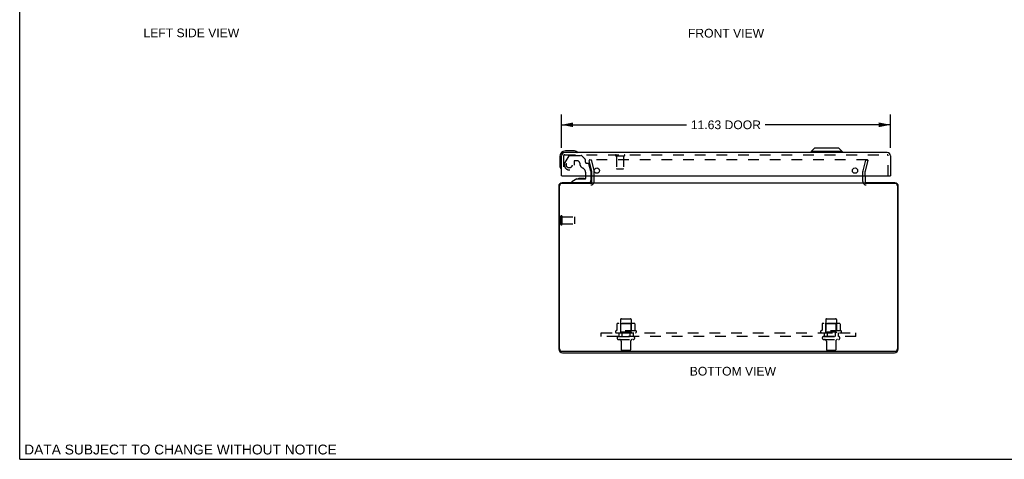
# Model space of a CAD drawing. Header units: inches. Extents: x 0 to 69.6, y 0 to 45.
# Tile 1 of 3: x 0 to 34.8, y 0 to 15.5. Entities that reach past the tile are written whole.
import ezdxf

# ---------------------------------------------------------------- set-up
doc = ezdxf.new("R2010")
doc.units = ezdxf.units.IN
doc.header["$LTSCALE"] = 3.827485
doc.header["$MEASUREMENT"] = 0
doc.linetypes.add('HIDDEN', pattern=[0.2, 0.1, -0.1])
doc.layers.get('0').update_dxf_attribs({"linetype": 'CONTINUOUS'})
for name, color, linetype in [('DEFAULT_2', 8, 'HIDDEN'), ('DIMENSIONS', 7, 'CONTINUOUS'), ('DOOR_ASSEMBLY', 7, 'CONTINUOUS'), ('SUBPANEL', 7, 'CONTINUOUS')]:
    doc.layers.add(name, color=color, linetype=linetype)
doc.styles.get("Standard").update_dxf_attribs({"font": 'arial.ttf'})
doc.dimstyles.new('DIMSTYLE_1', dxfattribs={"dimtxt": 0.307018, "dimasz": 0.409357, "dimexe": 0.09, "dimexo": 0.07, "dimgap": 0.0375, "dimtad": 0, "dimtih": 1, "dimtoh": 1, "dimzin": 4, "dimdsep": 46, "dimtxsty": 'Standard', "dimblk": '_FILLED', "dimblk1": '_FILLED', "dimblk2": '_FILLED', "dimcen": 0.09, "dimadec": 3, "dimazin": 1, "dimtfac": 1, "dimtdec": 3, "dimtofl": 0, "dimtmove": 0, "dimatfit": 3, "dimldrblk": '_FILLED', "dimfxl": 0, "dimtolj": 1, "dimtzin": 4, "dimarcsym": 0})

# ---------------------------------------------------------------- blocks, each defined once
blk = doc.blocks.new('_FILLED')
at = {"color": 0, "linetype": 'ByBlock'}
blk.add_solid([(0, 0), (-1, 0.2), (-1, -0.2)], dxfattribs=at)
blk = doc.blocks.new('*D5')
at = {"layer": 'DIMENSIONS', "color": 2, "linetype": 'Continuous'}
for p, q in [((19.144, 11.004), (19.144, 12.184)), ((30.769, 11.004), (30.769, 12.184)), ((19.144, 11.816), (23.564, 11.816)), ((30.769, 11.816), (26.348, 11.816))]:
    blk.add_line(p, q, dxfattribs=at)
at = {"layer": 'DIMENSIONS', "color": 2, "linetype": 'Continuous', "xscale": 0.4093567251, "yscale": 0.4093567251, "zscale": 0.4093567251, "rotation": 180}
blk.add_blockref('_FILLED', (19.144, 11.816), dxfattribs=at)
at = {"layer": 'DIMENSIONS', "color": 2, "linetype": 'Continuous', "xscale": 0.4093567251, "yscale": 0.4093567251, "zscale": 0.4093567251}
blk.add_blockref('_FILLED', (30.769, 11.816), dxfattribs=at)
at = {"layer": 'DIMENSIONS', "color": 2, "linetype": 'Continuous', "insert": (24.956, 11.969), "char_height": 0.307, "width": 2.47668, "attachment_point": 2, "line_spacing_factor": 0.9}
blk.add_mtext('11.63 DOOR', dxfattribs=at)

msp = doc.modelspace()

# ---------------------------------------------------------------- linework, layer by layer
at = {"color": 7, "linetype": 'Continuous'}
for q in [(0, 45.029), (69.591, 0)]:
    msp.add_line((0, 0), q, dxfattribs=at)
at = {"color": 3, "linetype": 'Continuous'}
for p, q in [((20.224, 9.743), (19.162, 9.743)), ((20.211, 9.766), (19.166, 9.766)), ((20.224, 9.808), (20.224, 10.009)), ((20.224, 9.766), (29.874, 9.766)), ((29.874, 10.009), (29.874, 9.808)), ((30.936, 9.743), (29.874, 9.743)), ((30.932, 9.766), (29.887, 9.766)), ((19.049, 9.649), (19.049, 3.902)), ((19.082, 3.899), (19.082, 9.663)), ((31.016, 9.663), (31.016, 3.899)), ((31.049, 3.902), (31.049, 9.649)), ((19.162, 3.819), (30.936, 3.819)), ((19.185, 3.766), (30.913, 3.766))]:
    msp.add_line(p, q, dxfattribs=at)
for centre, radius, start, end in [((19.166, 9.649), 0.117, 90, 180), ((19.162, 9.663), 0.08, 90, 180), ((20.182, 9.808), 0.042, 270, 360), ((29.916, 9.808), 0.042, 180, 270), ((30.932, 9.649), 0.117, 0, 90), ((30.936, 9.663), 0.08, 0, 90), ((19.185, 3.902), 0.136, 180, 270), ((19.162, 3.899), 0.08, 180, 270), ((30.913, 3.902), 0.136, 270, 360), ((30.936, 3.899), 0.08, 270, 360)]:
    msp.add_arc(centre, radius, start, end, dxfattribs=at)
at = {"layer": 'DEFAULT_2', "color": 8, "linetype": 'HIDDEN'}
for p, q in [((20.192, 10.579), (20.119, 10.56)), ((20.223, 10.173), (20.119, 10.56)), ((29.951, 10.579), (20.146, 10.579)), ((20.192, 10.579), (20.295, 10.193)), ((29.802, 10.193), (29.906, 10.579)), ((29.978, 10.56), (29.875, 10.173)), ((29.906, 10.579), (29.978, 10.56)), ((20.224, 10.009), (20.224, 10.167)), ((20.299, 9.808), (20.299, 10.167)), ((29.799, 9.808), (29.799, 10.167)), ((29.874, 10.009), (29.874, 10.167)), ((19.124, 8.299), (19.124, 8.583)), ((19.167, 8.299), (19.167, 8.583)), ((19.167, 8.565), (19.614, 8.565)), ((19.624, 8.327), (19.624, 8.555)), ((19.167, 8.317), (19.614, 8.317)), ((21.236, 4.936), (21.236, 4.341)), ((21.266, 4.966), (21.581, 4.966)), ((21.611, 4.936), (21.611, 4.341)), ((28.486, 4.936), (28.486, 4.341)), ((28.516, 4.966), (28.831, 4.966)), ((28.861, 4.936), (28.861, 4.341)), ((21.78, 4.536), (21.068, 4.536)), ((21.105, 4.781), (21.105, 4.563)), ((21.679, 4.802), (21.168, 4.802)), ((21.24, 4.782), (21.22, 4.802)), ((21.24, 4.486), (21.24, 4.782)), ((21.607, 4.782), (21.24, 4.782)), ((21.607, 4.782), (21.627, 4.802)), ((21.607, 4.486), (21.607, 4.782)), ((21.743, 4.781), (21.743, 4.563)), ((29.03, 4.536), (28.318, 4.536)), ((28.355, 4.781), (28.355, 4.563)), ((28.929, 4.802), (28.418, 4.802)), ((28.49, 4.782), (28.47, 4.802)), ((28.857, 4.782), (28.49, 4.782)), ((28.49, 4.486), (28.49, 4.782)), ((28.857, 4.782), (28.877, 4.802)), ((28.857, 4.486), (28.857, 4.782)), ((28.993, 4.781), (28.993, 4.563)), ((21.09, 4.466), (21.758, 4.466)), ((21.166, 4.341), (21.681, 4.341)), ((21.166, 4.231), (21.681, 4.231)), ((21.24, 4.486), (21.22, 4.466)), ((21.607, 4.486), (21.24, 4.486)), ((21.607, 4.486), (21.627, 4.466)), ((28.34, 4.466), (29.008, 4.466)), ((28.416, 4.341), (28.931, 4.341)), ((28.416, 4.231), (28.931, 4.231)), ((28.49, 4.486), (28.47, 4.466)), ((28.857, 4.486), (28.49, 4.486)), ((28.857, 4.486), (28.877, 4.466)), ((21.259, 4.169), (21.259, 3.871)), ((21.559, 3.841), (21.289, 3.841)), ((21.589, 4.169), (21.589, 3.871)), ((28.509, 4.169), (28.509, 3.871)), ((28.809, 3.841), (28.539, 3.841)), ((28.839, 4.169), (28.839, 3.871))]:
    msp.add_line(p, q, dxfattribs=at)
for points in [[(20.146, 10.579), (20.145, 10.579), (20.143, 10.579), (20.142, 10.578), (20.141, 10.578), (20.139, 10.578), (20.138, 10.577), (20.136, 10.576), (20.135, 10.575), (20.134, 10.575), (20.133, 10.574), (20.132, 10.573), (20.131, 10.571), (20.13, 10.57), (20.129, 10.569), (20.128, 10.568), (20.128, 10.566), (20.127, 10.565), (20.127, 10.564), (20.127, 10.562), (20.127, 10.561), (20.126, 10.56)], [(20.126, 10.56), (20.126, 10.559), (20.127, 10.558), (20.127, 10.556), (20.127, 10.555)], [(29.969, 10.569), (29.968, 10.57), (29.967, 10.571), (29.966, 10.573), (29.965, 10.574), (29.964, 10.575), (29.962, 10.575), (29.961, 10.576), (29.96, 10.577), (29.958, 10.578), (29.957, 10.578), (29.956, 10.578), (29.954, 10.579), (29.953, 10.579), (29.951, 10.579)], [(29.969, 10.569), (29.969, 10.568), (29.97, 10.566), (29.97, 10.565), (29.971, 10.564), (29.971, 10.562), (29.971, 10.561), (29.971, 10.56)], [(29.971, 10.56), (29.971, 10.559), (29.971, 10.558), (29.971, 10.556), (29.97, 10.555)], [(21.105, 4.563), (21.105, 4.562), (21.105, 4.56), (21.104, 4.559), (21.104, 4.559), (21.104, 4.558), (21.103, 4.557), (21.103, 4.557), (21.103, 4.556), (21.102, 4.556), (21.102, 4.556), (21.102, 4.555), (21.101, 4.555), (21.101, 4.555), (21.101, 4.555), (21.1, 4.554), (21.1, 4.554), (21.1, 4.554), (21.1, 4.554)], [(21.111, 4.79), (21.109, 4.789), (21.108, 4.788), (21.107, 4.787), (21.106, 4.786), (21.105, 4.784), (21.105, 4.782), (21.105, 4.781)], [(21.737, 4.79), (21.738, 4.789), (21.739, 4.788), (21.741, 4.787), (21.742, 4.786), (21.742, 4.784), (21.743, 4.782), (21.743, 4.781)], [(21.748, 4.554), (21.748, 4.554), (21.747, 4.554), (21.747, 4.554), (21.747, 4.555), (21.747, 4.555), (21.746, 4.555), (21.746, 4.555), (21.746, 4.556), (21.745, 4.556), (21.745, 4.556), (21.745, 4.557), (21.744, 4.557), (21.744, 4.558), (21.744, 4.559), (21.743, 4.559), (21.743, 4.56), (21.743, 4.562), (21.743, 4.563)], [(28.355, 4.563), (28.355, 4.562), (28.355, 4.56), (28.354, 4.559), (28.354, 4.559), (28.354, 4.558), (28.353, 4.557), (28.353, 4.557), (28.353, 4.556), (28.352, 4.556), (28.352, 4.556), (28.352, 4.555), (28.351, 4.555), (28.351, 4.555), (28.351, 4.555), (28.35, 4.554), (28.35, 4.554), (28.35, 4.554), (28.35, 4.554)], [(28.361, 4.79), (28.359, 4.789), (28.358, 4.788), (28.357, 4.787), (28.356, 4.786), (28.355, 4.784), (28.355, 4.782), (28.355, 4.781)], [(28.987, 4.79), (28.988, 4.789), (28.989, 4.788), (28.991, 4.787), (28.992, 4.786), (28.992, 4.784), (28.993, 4.782), (28.993, 4.781)], [(28.998, 4.554), (28.998, 4.554), (28.997, 4.554), (28.997, 4.554), (28.997, 4.555), (28.997, 4.555), (28.996, 4.555), (28.996, 4.555), (28.996, 4.556), (28.995, 4.556), (28.995, 4.556), (28.995, 4.557), (28.994, 4.557), (28.994, 4.558), (28.994, 4.559), (28.993, 4.559), (28.993, 4.56), (28.993, 4.562), (28.993, 4.563)]]:
    msp.add_lwpolyline(points, dxfattribs=at)
for centre, radius, start, end in [((20.199, 10.167), 0.025, 0, 15), ((20.199, 10.167), 0.1, 0, 15), ((29.899, 10.167), 0.1, 165, 180), ((29.899, 10.167), 0.025, 165, 180), ((20.182, 9.808), 0.117, 270, 360), ((29.916, 9.808), 0.117, 180, 270), ((19.145, 8.583), 0.0215, 360, 180), ((19.614, 8.555), 0.01, 360, 90), ((19.145, 8.299), 0.0215, 180, 0), ((19.614, 8.327), 0.01, 270, 0), ((21.266, 4.936), 0.03, 90, 180), ((21.581, 4.936), 0.03, 0, 90), ((28.516, 4.936), 0.03, 90, 180), ((28.831, 4.936), 0.03, 0, 90), ((21.09, 4.505), 0.0384, 124.4497, 270), ((21.424, 3.936), 0.698, 117.6814, 120.6631), ((21.168, 4.661), 0.141, 90, 113.95), ((21.679, 4.661), 0.141, 66.05, 90), ((21.424, 3.936), 0.698, 59.3369, 62.3186), ((21.758, 4.505), 0.0384, 270, 55.5503), ((28.34, 4.505), 0.0384, 124.4497, 270), ((28.674, 3.936), 0.698, 117.6814, 120.6631), ((28.418, 4.661), 0.141, 90, 113.95), ((28.929, 4.661), 0.141, 66.05, 90), ((28.674, 3.936), 0.698, 59.3369, 62.3186), ((29.008, 4.505), 0.0384, 270, 55.5503), ((21.166, 4.286), 0.055, 90, 270), ((21.196, 4.169), 0.0625, 0, 90), ((21.651, 4.169), 0.0625, 90, 180), ((21.681, 4.286), 0.055, 270, 90), ((28.416, 4.286), 0.055, 90, 270), ((28.446, 4.169), 0.0625, 0, 90), ((28.901, 4.169), 0.0625, 90, 180), ((28.931, 4.286), 0.055, 270, 90), ((21.289, 3.871), 0.03, 180, 270), ((21.559, 3.871), 0.03, 270, 360), ((28.539, 3.871), 0.03, 180, 270), ((28.809, 3.871), 0.03, 270, 360)]:
    msp.add_arc(centre, radius, start, end, dxfattribs=at)
at = {"layer": 'DOOR_ASSEMBLY', "color": 3, "linetype": 'Continuous'}
for p, q in [((30.652, 10.834), (19.261, 10.834)), ((19.144, 10.009), (19.144, 10.717)), ((30.769, 10.717), (30.769, 10.009)), ((19.159, 10.009), (30.754, 10.009))]:
    msp.add_line(p, q, dxfattribs=at)
at = {"layer": 'DOOR_ASSEMBLY', "color": 7, "linetype": 'Continuous'}
for p, q in [((19.573, 10.894), (19.284, 10.894)), ((19.611, 10.891), (19.573, 10.894)), ((28.086, 10.992), (27.968, 10.874)), ((27.968, 10.874), (27.968, 10.834)), ((29.07, 10.874), (27.968, 10.874)), ((28.952, 10.992), (28.086, 10.992)), ((28.952, 10.992), (29.07, 10.874)), ((29.07, 10.874), (29.07, 10.834)), ((19.084, 10.694), (19.084, 10.405)), ((19.084, 10.405), (19.087, 10.367)), ((19.159, 10.009), (19.144, 10.009)), ((19.694, 9.904), (19.518, 9.805)), ((19.518, 9.766), (19.518, 9.805)), ((19.694, 9.904), (19.971, 9.904)), ((19.852, 9.921), (19.782, 9.921)), ((19.922, 9.921), (19.852, 9.921)), ((20.002, 9.935), (20.002, 10.009)), ((20.187, 10.009), (20.187, 9.845)), ((30.754, 10.009), (30.769, 10.009))]:
    msp.add_line(p, q, dxfattribs=at)
at = {"layer": 'DOOR_ASSEMBLY', "color": 8, "linetype": 'HIDDEN'}
for p, q in [((19.219, 10.717), (19.219, 10.009)), ((19.261, 10.759), (30.652, 10.759)), ((19.404, 10.715), (19.27, 10.482)), ((19.43, 10.73), (19.843, 10.73)), ((19.591, 10.529), (19.591, 10.396)), ((19.701, 10.545), (19.607, 10.545)), ((19.979, 10.606), (19.864, 10.721)), ((19.985, 10.592), (19.985, 10.514)), ((20.044, 10.455), (20.088, 10.455)), ((21.077, 10.716), (21.361, 10.716)), ((21.095, 10.716), (21.095, 10.269)), ((21.343, 10.716), (21.343, 10.269)), ((30.694, 10.009), (30.694, 10.717)), ((20.002, 10.009), (20.002, 10.119)), ((20.187, 10.176), (20.118, 10.432)), ((20.187, 10.176), (20.187, 10.009)), ((21.105, 10.259), (21.333, 10.259)), ((20.108, 9.766), (19.518, 9.766))]:
    msp.add_line(p, q, dxfattribs=at)
msp.add_circle((19.419, 10.396), 0.103, dxfattribs=at)
at = {"layer": 'DOOR_ASSEMBLY', "color": 3, "linetype": 'Continuous'}
for centre in [(20.394, 10.197), (29.519, 10.197)]:
    msp.add_circle(centre, 0.094, dxfattribs=at)
at = {"layer": 'DOOR_ASSEMBLY', "color": 7, "linetype": 'Continuous'}
for centre, radius, start, end in [((19.284, 10.694), 0.2, 90, 180), ((19.573, 10.644), 0.25, 59.1101, 90), ((19.694, 10.849), 0.015, 270, 353.6204), ((19.694, 10.846), 0.015, 6.3796, 59.1101), ((19.334, 10.405), 0.25, 180, 210.8899), ((19.132, 10.284), 0.015, 210.8899, 263.6204), ((19.129, 10.284), 0.015, 276.3796, 360), ((19.782, 9.831), 0.09, 90, 125.1877), ((19.922, 9.831), 0.09, 55.0768, 90), ((19.971, 9.935), 0.031, 270, 360), ((20.108, 9.845), 0.079, 270, 360)]:
    msp.add_arc(centre, radius, start, end, dxfattribs=at)
at = {"layer": 'DOOR_ASSEMBLY', "color": 3, "linetype": 'Continuous'}
for centre, start, end in [((19.261, 10.717), 90, 180), ((30.652, 10.717), 0, 90)]:
    msp.add_arc(centre, 0.117, start, end, dxfattribs=at)
at = {"layer": 'DOOR_ASSEMBLY', "color": 8, "linetype": 'HIDDEN'}
for centre, radius, start, end in [((19.261, 10.717), 0.042, 90, 180), ((19.419, 10.396), 0.172, 150, 360), ((19.43, 10.7), 0.03, 90, 150), ((19.607, 10.529), 0.016, 90, 180), ((19.701, 10.455), 0.09, 0, 90), ((19.976, 10.455), 0.185, 180, 244.2582), ((19.843, 10.7), 0.03, 45, 90), ((19.965, 10.592), 0.02, 0, 45), ((20.044, 10.514), 0.059, 180, 270), ((20.088, 10.424), 0.031, 15, 90), ((21.077, 10.738), 0.0215, 90, 270), ((21.361, 10.738), 0.0215, 270, 90), ((30.652, 10.717), 0.042, 0, 90), ((19.814, 10.119), 0.188, 0, 64.2582), ((21.105, 10.269), 0.01, 180, 270), ((21.333, 10.269), 0.01, 270, 360)]:
    msp.add_arc(centre, radius, start, end, dxfattribs=at)
at = {"layer": 'SUBPANEL', "color": 8, "linetype": 'HIDDEN'}
for p, q in [((20.549, 4.341), (20.549, 4.466)), ((20.549, 4.466), (29.549, 4.466)), ((29.549, 4.341), (20.549, 4.341)), ((21.174, 4.466), (21.174, 4.341)), ((21.283, 4.466), (21.283, 4.341)), ((21.564, 4.466), (21.564, 4.341)), ((21.674, 4.466), (21.674, 4.341)), ((28.424, 4.466), (28.424, 4.341)), ((28.533, 4.466), (28.533, 4.341)), ((28.814, 4.466), (28.814, 4.341)), ((28.924, 4.466), (28.924, 4.341)), ((29.549, 4.341), (29.549, 4.466))]:
    msp.add_line(p, q, dxfattribs=at)

# ---------------------------------------------------------------- texts
at = {"layer": 'DIMENSIONS', "color": 2, "linetype": 'Continuous', "attachment_point": 2, "line_spacing_factor": 0.9}
for s, insert, char_height, width in [('LEFT SIDE VIEW', (6.067, 15.217), 0.30702, 3.37605), ('FRONT VIEW', (24.961, 15.206), 0.307, 2.68669), ('BOTTOM VIEW', (25.204, 3.266), 0.30702, 3.04278), ('DATA SUBJECT TO CHANGE WITHOUT NOTICE', (5.682, 0.519), 0.34795, 11.02326)]:
    msp.add_mtext(s, dxfattribs=dict(at, insert=insert, char_height=char_height, width=width))

# ---------------------------------------------------------------- dimensions: what is measured, and where the dimension line sits
at = {"layer": 'DIMENSIONS', "color": 2, "linetype": 'Continuous'}
dim = msp.add_linear_dim(base=(30.768776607, 11.815990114), p1=(19.143776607, 10.933827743), p2=(30.768776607, 10.933827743), text='<> DOOR', dimstyle='DIMSTYLE_1', dxfattribs=at)
dim.commit()
dim.dimension.update_dxf_attribs({"geometry": '*D5', "text_midpoint": (24.956276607, 11.815990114), "dimtype": 160})

doc.saveas('drawing.dxf')
